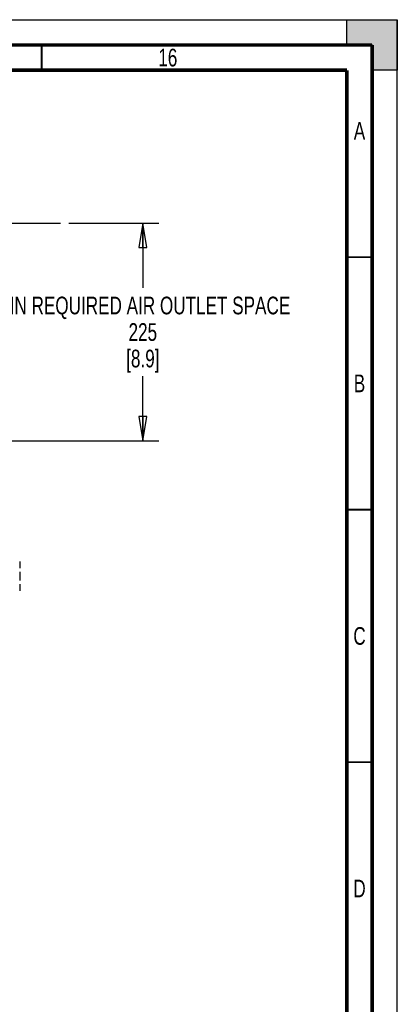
# Paper-space layout 'SUBMITTAL_E3H_2_1' of a CAD drawing. Header units: millimetres. Extents: x 0 to 841, y 0 to 594.
# Tile 45 of 45: x 766 to 841, y 399 to 594. Entities that reach past the tile are written whole.
import ezdxf

# ---------------------------------------------------------------- set-up
doc = ezdxf.new("R2010")
doc.units = ezdxf.units.MM
doc.header["$LTSCALE"] = 46.255
doc.layers.get('0').update_dxf_attribs({"linetype": 'CONTINUOUS'})
doc.styles.get("Standard").update_dxf_attribs({"font": 'txt', "width": 0.725})
doc.dimstyles.new('DIMSTYLE_1', dxfattribs={"dimtxt": 3.5, "dimasz": 4.8, "dimexe": 3.2, "dimexo": 1.6, "dimgap": 1.75, "dimtad": 0, "dimtih": 1, "dimtoh": 1, "dimdec": 1, "dimzin": 0, "dimdsep": 46, "dimtxsty": 'STANDARD', "dimblk": 'CLOSED', "dimblk1": 'CLOSED', "dimblk2": 'CLOSED', "dimcen": 0.09, "dimadec": 0, "dimazin": 0, "dimtp": 0.4, "dimtm": 0.4, "dimtfac": 1, "dimtdec": 1, "dimtofl": 0, "dimtmove": 0, "dimatfit": 3, "dimldrblk": 'CLOSED', "dimfxl": 1, "dimtolj": 1, "dimtzin": 0, "dimarcsym": 0})

# ---------------------------------------------------------------- blocks, each defined once
blk = doc.blocks.new('_CLOSED')
at = {"color": 0, "linetype": 'BYBLOCK'}
for p, q in [((0, 0), (-1, 0.167)), ((-1, 0.167), (-1, -0.167)), ((-1, -0.167), (0, 0)), ((-1, 0), (0, 0))]:
    blk.add_line(p, q, dxfattribs=at)
blk = doc.blocks.new('*D1')
at = {"color": 2, "linetype": 'CONTINUOUS'}
for p, q in [((775.85, 553.69), (793.75, 553.69)), ((790.55, 553.69), (790.55, 540.92)), ((790.55, 510.64), (790.55, 523.42)), ((764.52, 510.64), (793.75, 510.64))]:
    blk.add_line(p, q, dxfattribs=at)
at = {"color": 2, "linetype": 'CONTINUOUS', "xscale": 4.8, "yscale": 4.8, "zscale": 4.8}
for p, rotation in [((790.55, 553.69), 90), ((790.55, 510.64), 270)]:
    blk.add_blockref('_CLOSED', p, dxfattribs=dict(at, rotation=rotation))
at = {"color": 2, "linetype": 'CONTINUOUS', "insert": (790.55, 539.17), "char_height": 3.5, "width": 73.5875, "attachment_point": 2, "line_spacing_factor": 0.9}
blk.add_mtext('MIN REQUIRED AIR OUTLET SPACE\\P225\\P[8.9]', dxfattribs=at)

psp = doc.layouts.new('SUBMITTAL_E3H_2_1')

# ---------------------------------------------------------------- hatches: boundary and pattern name
at = {"linetype": 'CONTINUOUS'}
h = psp.add_hatch(color=7, dxfattribs=at)
h.paths.add_polyline_path([(0, 10), (5, 10), (5, 5), (10, 5), (10, 0), (0, 0)])
h.paths.add_polyline_path([(0, 594), (10, 594), (10, 589), (5, 589), (5, 584), (0, 584)])
h.paths.add_polyline_path([(841, 0), (841, 10), (836, 10), (836, 5), (831, 5), (831, 0)])
h.paths.add_polyline_path([(836, 584), (836, 589), (831, 589), (831, 594), (841, 594), (841, 584)])

# ---------------------------------------------------------------- linework, layer by layer
at = {"color": 7, "linetype": 'CONTINUOUS'}
for p, q in [((0, 594), (841, 594)), ((0, 594), (841, 594)), ((831, 594), (841, 594)), ((831, 589), (831, 594)), ((831, 589), (831, 594)), ((841, 594), (841, 584)), ((841, 0), (841, 594)), ((841, 0), (841, 594)), ((836, 589), (831, 589)), ((836, 584), (836, 589)), ((841, 584), (836, 584)), ((841, 584), (836, 584)), ((681.59, 553.69), (774.25, 553.69))]:
    psp.add_line(p, q, dxfattribs=at)
at = {"color": 6, "linetype": 'CONTINUOUS'}
for p, q in [((766.14, 486.71), (766.14, 485.42)), ((766.14, 484.69), (766.14, 482.97)), ((766.14, 482.24), (766.14, 480.96))]:
    psp.add_line(p, q, dxfattribs=at)
at = {"color": 7, "linetype": 'CONTINUOUS'}
for points, const_width in [([(836, 589), (15, 589)], 0.7), ([(770.5, 584), (770.5, 589)], 0.35), ([(836, 5), (836, 589)], 0.7), ([(831, 584), (20, 584)], 0.7), ([(831, 10), (831, 584)], 0.7), ([(831, 547), (836, 547)], 0.35), ([(831, 497), (836, 497)], 0.35), ([(831, 447), (836, 447)], 0.35)]:
    psp.add_lwpolyline(points, dxfattribs=dict(at, const_width=const_width))

# ---------------------------------------------------------------- texts
at = {"color": 2, "linetype": 'CONTINUOUS', "char_height": 3.5, "attachment_point": 2, "line_spacing_factor": 0.9}
for s, insert, width in [('16', (795.5, 588.25), 5.075), ('A', (833.5, 573.75), 2.5375), ('B', (833.5, 523.75), 2.5375), ('C', (833.5, 473.75), 2.5375), ('D', (833.5, 423.75), 2.5375)]:
    psp.add_mtext(s, dxfattribs=dict(at, insert=insert, width=width))

# ---------------------------------------------------------------- dimensions: what is measured, and where the dimension line sits
at = {"color": 2, "linetype": 'CONTINUOUS'}
dim = psp.add_linear_dim(base=(790.55, 510.64), p1=(774.25, 553.69), p2=(762.92, 510.64), angle=270, text='MIN REQUIRED AIR OUTLET SPACE\\P225\\P[8.9]', dimstyle='DIMSTYLE_1', dxfattribs=at)
dim.commit()
dim.dimension.update_dxf_attribs({"geometry": '*D1', "text_midpoint": (790.55, 532.17), "dimtype": 160})

doc.saveas('drawing.dxf')
